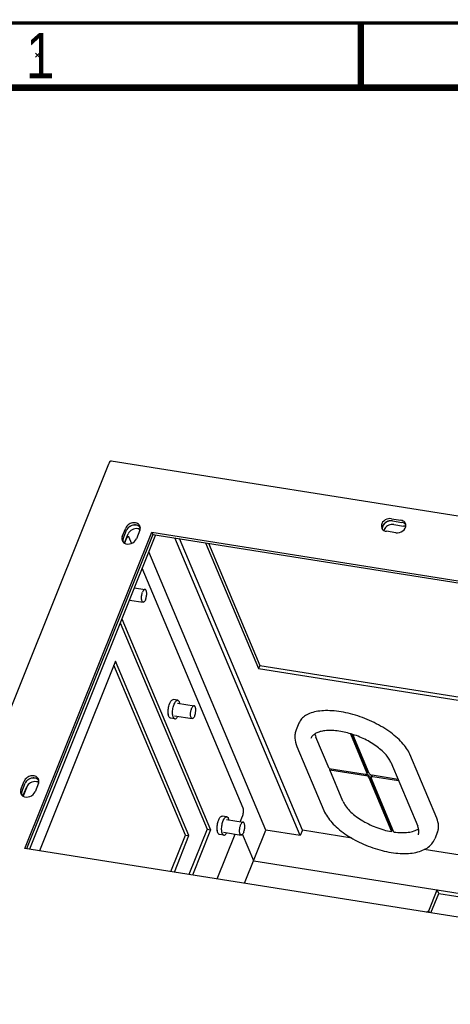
# Model space of a CAD drawing. Header units: millimetres. Extents: x -1 to 421, y -1 to 298.
# Tile 14 of 26: x 39 to 72, y 216 to 292. Entities that reach past the tile are written whole.
import ezdxf

# ---------------------------------------------------------------- set-up
doc = ezdxf.new("R2010")
doc.units = ezdxf.units.MM
doc.header["$LTSCALE"] = 23.1
doc.layers.get('0').update_dxf_attribs({"linetype": 'CONTINUOUS'})
doc.layers.add('002___PRT_ALL_AXES', color=7, linetype='CONTINUOUS')
doc.layers.add('ROUNDS', color=7, linetype='CONTINUOUS')
doc.styles.add('TEXTSTYLE_2', font='txt', dxfattribs={"width": 0.85})

msp = doc.modelspace()

# ---------------------------------------------------------------- linework, layer by layer
at = {"color": 7, "linetype": 'CONTINUOUS'}
for p, q in [((40.1562, 289.6562), (39.8438, 289.3438)), ((40.1562, 289.3438), (39.8438, 289.6562)), ((46.7388, 251.8779), (47.0001, 252.5294)), ((47.894, 252.7985), (47.8509, 252.9008)), ((48.8236, 252.6595), (48.8947, 252.4909)), ((67.5344, 253.2544), (68.2664, 253.1382)), ((49.112, 252.4564), (39.3716, 228.1754)), ((46.8549, 252.1367), (46.726, 251.8155)), ((47.0123, 252.307), (46.917, 252.3221)), ((47.2633, 251.8035), (47.0803, 252.2377)), ((48.8947, 252.4909), (131.1126, 239.4411)), ((60.305, 229.2261), (50.6147, 252.2179)), ((52.9866, 251.8414), (57.0808, 242.1272)), ((57.6516, 229.6473), (48.5884, 251.1511)), ((55.8916, 231.3316), (48.0763, 249.8746)), ((46.5083, 245.966), (53.3762, 229.6709)), ((46.0172, 242.7092), (40.1381, 228.0538)), ((51.7019, 229.2214), (46.0172, 242.7092)), ((57.1788, 242.3715), (57.0808, 242.1272)), ((57.0808, 242.1272), (92.7651, 236.4633)), ((50.8359, 239.6719), (50.4882, 239.7271)), ((50.6101, 238.2497), (50.2625, 238.3049)), ((60.194, 237.9096), (59.9817, 237.3804)), ((62.5284, 234.4112), (61.5099, 236.8278)), ((70.8488, 230.5576), (68.7644, 235.5031)), ((62.5758, 234.2988), (62.6153, 234.3974)), ((63.5943, 231.8822), (62.5758, 234.2988)), ((39.1979, 233.0493), (38.8863, 232.2725)), ((38.899, 232.3349), (39.1604, 232.9863)), ((54.6257, 230.6801), (54.278, 230.7353)), ((55.6599, 230.2932), (55.8557, 230.7811)), ((53.1017, 229.7145), (53.3762, 229.6709)), ((50.5693, 226.3981), (51.7019, 229.2214)), ((51.4274, 229.2649), (51.7019, 229.2214)), ((53.3762, 229.6709), (51.9739, 226.1752)), ((53.8863, 225.8717), (55.2781, 229.3413)), ((54.3999, 229.2579), (54.0522, 229.3131)), ((56.7043, 227.2858), (55.8434, 229.3283)), ((56.0022, 225.5358), (57.6516, 229.6473)), ((60.305, 229.2261), (57.6516, 229.6473)), ((60.4683, 229.6333), (60.305, 229.2261)), ((64.2836, 229.0277), (60.4683, 229.6333)), ((67.3611, 229.5284), (67.4068, 229.6424)), ((70.9098, 229.5016), (70.6975, 228.9723)), ((77.0933, 226.9945), (69.8686, 228.1412)), ((56.7043, 227.2858), (122.0743, 216.9102)), ((70.2332, 223.4062), (70.8865, 225.0348)), ((71.0049, 224.7538), (70.8865, 225.0348)), ((70.048, 223.3065), (70.2332, 223.4062)), ((70.2915, 223.2678), (70.2332, 223.4062))]:
    msp.add_line(p, q, dxfattribs=at)
at = {"color": 3, "linetype": 'CONTINUOUS'}
for p, q in [((22.271, 200.055), (45.4963, 257.9513)), ((45.6931, 258.1642), (138.2893, 243.4672)), ((67.3449, 253.704), (68.0769, 253.5878)), ((67.4159, 253.5354), (68.1479, 253.4192)), ((39.0239, 228.2306), (48.8236, 252.6595)), ((46.5493, 252.3275), (46.8106, 252.979)), ((46.6204, 252.1589), (46.8817, 252.8104)), ((47.9086, 252.8047), (47.6473, 252.1532)), ((48.8236, 252.6595), (131.172, 239.589)), ((67.6849, 252.6107), (66.9529, 252.7268)), ((48.8947, 252.4909), (39.1543, 228.2099)), ((60.4683, 229.6333), (50.9736, 252.1609)), ((53.2019, 251.8072), (57.1788, 242.3715)), ((46.3834, 245.6546), (53.1017, 229.7145)), ((51.4274, 229.2649), (45.8923, 242.3978)), ((57.1788, 242.3715), (92.6478, 236.7418)), ((38.7096, 232.7845), (38.9709, 233.4359)), ((38.7806, 232.6159), (39.0419, 233.2673)), ((40.0689, 233.2616), (39.8075, 232.6102)), ((53.1017, 229.7145), (51.6994, 226.2188)), ((50.2948, 226.4417), (51.4274, 229.2649)), ((121.3723, 215.1602), (39.0239, 228.2306)), ((70.4018, 223.2503), (71.0049, 224.7538)), ((71.0049, 224.7538), (121.9754, 216.6637))]:
    msp.add_line(p, q, dxfattribs=at)
at = {"color": 2, "linetype": 'CONTINUOUS', "const_width": 0.25}
msp.add_lwpolyline([(415, 292), (15, 292)], dxfattribs=at)
at = {"color": 7, "linetype": 'CONTINUOUS', "const_width": 0.5}
for points in [[(64.9825, 292), (64.9825, 287)], [(410, 287), (20, 287)]]:
    msp.add_lwpolyline(points, dxfattribs=at)
at = {"color": 3, "linetype": 'CONTINUOUS'}
for centre, radius, start, end in [((67.2657, 252.8676), 0.6542, 133.940756, 141.568703), ((67.3266, 252.7934), 0.7504, 116.50034, 123.091536), ((67.3285, 252.7894), 0.7549, 105.065813, 116.494649), ((67.3228, 252.8107), 0.7328, 99.423956, 105.067317), ((68.0983, 252.9529), 0.4654, 59.543147, 61.011879), ((68.1076, 252.968), 0.4477, 51.744048, 59.581029), ((68.0786, 253.1833), 0.3851, 8.203906, 22.813231), ((47.4841, 252.5363), 0.665, 133.030663, 138.555977), ((47.539, 252.4663), 0.7543, 115.47559, 121.163277), ((47.5388, 252.4667), 0.7539, 104.006317, 115.479335), ((47.5336, 252.4872), 0.7327, 98.818641, 103.993891), ((47.5718, 252.7366), 0.4757, 60.348477, 63.137375), ((47.5823, 252.7545), 0.4549, 53.268146, 60.378392), ((47.5646, 252.9782), 0.3776, 22.911755, 31.531123), ((47.5591, 252.9764), 0.3834, 8.163747, 22.839379), ((47.5506, 252.9752), 0.3919, 3.375056, 8.161251), ((66.9468, 253.1303), 0.3807, 202.920435, 216.206501), ((68.0709, 253.1822), 0.3929, 3.427693, 8.202134), ((46.8934, 252.154), 0.3776, 202.911755, 211.531123), ((46.8979, 252.1569), 0.383, 211.549143, 216.258702), ((46.9846, 251.9892), 0.3982, 181.089335, 188.796637), ((39.6992, 232.9233), 0.7543, 115.47559, 121.163277), ((39.6991, 232.9236), 0.7539, 104.006317, 115.479335), ((39.6938, 232.9441), 0.7327, 98.818641, 103.993891), ((39.732, 233.1935), 0.4757, 60.348477, 63.137375), ((39.7425, 233.2115), 0.4549, 53.268146, 60.378392), ((39.7248, 233.4352), 0.3776, 22.911755, 31.531123), ((39.7193, 233.4334), 0.3834, 8.163747, 22.839379), ((39.6444, 232.9933), 0.665, 133.030663, 138.555977), ((39.7108, 233.4322), 0.3919, 3.375056, 8.161251), ((39.0536, 232.6109), 0.3776, 202.911755, 211.531123), ((39.0581, 232.6138), 0.383, 211.549143, 216.258702), ((39.1448, 232.4462), 0.3982, 181.089335, 188.796637)]:
    msp.add_arc(centre, radius, start, end, dxfattribs=at)
at = {"color": 7, "linetype": 'CONTINUOUS'}
for centre, radius, start, end in [((68.1389, 253.0042), 0.3997, 36.265003, 45.612527), ((47.6897, 252.4546), 0.4769, 60.907473, 63.135349), ((47.1921, 251.6958), 0.4885, 158.104933, 165.74218), ((51.145, 238.7478), 1.0589, 186.58251, 187.849308), ((51.4763, 238.6904), 1.0423, 187.091217, 187.854943), ((39.8499, 232.9115), 0.4769, 60.907473, 63.135349), ((39.3523, 232.1527), 0.4885, 158.104933, 165.74218), ((54.9345, 229.7559), 1.0586, 186.58347, 187.858781), ((55.2661, 229.6985), 1.0423, 187.091217, 187.854943), ((68.3839, 235.2023), 5.6451, 260.03262, 260.885245)]:
    msp.add_arc(centre, radius, start, end, dxfattribs=at)
at = {"color": 3, "linetype": 'CONTINUOUS'}
for points, knots in [([(45.693, 258.1642), (45.656, 258.17), (45.5591, 258.1), (45.5198, 258.01), (45.4963, 257.9513)], [0, 0, 0, 0, 0.3728503, 1, 1, 1, 1]), ([(47.8864, 253.1757), (47.836, 253.2578), (47.6544, 253.39), (47.3188, 253.4004), (47.0028, 253.2629), (46.8512, 253.0799), (46.8106, 252.979)], [0, 0, 0, 0, 0.2235704, 0.4781435, 0.7475361, 1, 1, 1, 1]), ([(67.1199, 253.7001), (66.946, 253.6684), (66.6954, 253.5226), (66.5521, 253.2132), (66.5676, 253.0498), (66.5962, 252.982)], [0, 0, 0, 0, 0.53412, 0.7778324, 1, 1, 1, 1]), ([(68.4336, 253.3326), (68.4024, 253.4064), (68.3236, 253.4943), (68.2262, 253.5431), (68.1995, 253.554)], [0, 0, 0, 0, 0.7353137, 1, 1, 1, 1]), ([(46.9856, 252.9765), (46.9744, 252.9639), (46.9331, 252.9131), (46.8998, 252.8555), (46.8817, 252.8104)], [0, 0, 0, 0, 0.2579457, 1, 1, 1, 1]), ([(47.7867, 253.161), (47.7604, 253.1743), (47.6445, 253.2203), (47.5147, 253.2257), (47.4212, 253.2113)], [0, 0, 0, 0, 0.2382439, 1, 1, 1, 1]), ([(67.6849, 252.6107), (67.8701, 252.5813), (68.2546, 252.6781), (68.4732, 253.0367), (68.4631, 253.2057)], [0, 0, 0, 0, 0.5255384, 1, 1, 1, 1]), ([(46.7071, 251.8223), (46.8586, 251.7286), (47.271, 251.7187), (47.5793, 251.9836), (47.6473, 252.1532)], [0, 0, 0, 0, 0.4936001, 1, 1, 1, 1]), ([(40.0467, 233.6326), (39.9963, 233.7147), (39.8146, 233.847), (39.479, 233.8573), (39.1631, 233.7198), (39.0114, 233.5369), (38.9709, 233.4359)], [0, 0, 0, 0, 0.2235704, 0.4781435, 0.7475361, 1, 1, 1, 1]), ([(39.947, 233.6179), (39.9206, 233.6313), (39.8048, 233.6773), (39.6749, 233.6827), (39.5815, 233.6682)], [0, 0, 0, 0, 0.2382439, 1, 1, 1, 1]), ([(39.1459, 233.4335), (39.1347, 233.4208), (39.0933, 233.37), (39.06, 233.3124), (39.0419, 233.2673)], [0, 0, 0, 0, 0.2579457, 1, 1, 1, 1]), ([(38.8674, 232.2793), (39.0189, 232.1855), (39.4312, 232.1756), (39.7395, 232.4406), (39.8075, 232.6102)], [0, 0, 0, 0, 0.4936001, 1, 1, 1, 1])]:
    msp.add_open_spline(points, degree=3, knots=knots, dxfattribs=at)
at = {"color": 7, "linetype": 'CONTINUOUS'}
for points, knots in [([(67.4159, 253.5354), (67.2668, 253.5591), (66.9536, 253.4984), (66.7253, 253.2695), (66.671, 253.134)], [0, 0, 0, 0, 0.5083087, 1, 1, 1, 1]), ([(47.7451, 252.9308), (47.596, 252.9545), (47.2828, 252.8937), (47.0545, 252.6649), (47.0001, 252.5294)], [0, 0, 0, 0, 0.5083144, 1, 1, 1, 1]), ([(67.5344, 253.2544), (67.4017, 253.2755), (67.1215, 253.2305), (66.9019, 253.0498), (66.8318, 252.9365)], [0, 0, 0, 0, 0.5020526, 1, 1, 1, 1]), ([(47.0123, 252.307), (46.9827, 252.3117), (46.9051, 252.2556), (46.8737, 252.1836), (46.8549, 252.1367)], [0, 0, 0, 0, 0.3728513, 1, 1, 1, 1]), ([(47.0803, 252.2377), (47.0763, 252.2471), (47.0622, 252.2764), (47.0348, 252.3034), (47.0123, 252.307)], [0, 0, 0, 0, 0.3114719, 1, 1, 1, 1]), ([(50.2477, 239.5153), (50.2648, 239.5486), (50.3162, 239.6389), (50.417, 239.7383), (50.4881, 239.7271)], [0, 0, 0, 0, 0.3426408, 1, 1, 1, 1]), ([(50.6251, 239.5134), (50.6305, 239.5222), (50.651, 239.5543), (50.6743, 239.5848), (50.6934, 239.6049)], [0, 0, 0, 0, 0.2711922, 1, 1, 1, 1]), ([(50.6934, 239.6049), (50.7046, 239.6167), (50.7429, 239.653), (50.7991, 239.6777), (50.8358, 239.6719)], [0, 0, 0, 0, 0.3056415, 1, 1, 1, 1]), ([(50.8358, 239.6719), (50.8481, 239.67), (50.9058, 239.649), (50.9398, 239.5908), (50.9582, 239.5471)], [0, 0, 0, 0, 0.2081079, 1, 1, 1, 1]), ([(50.0931, 238.6264), (50.0802, 238.738), (50.0857, 238.9717), (50.1313, 239.2002), (50.1669, 239.314)], [0, 0, 0, 0, 0.485298, 1, 1, 1, 1]), ([(50.1669, 239.314), (50.1727, 239.3323), (50.1955, 239.4009), (50.2234, 239.468), (50.2477, 239.5153)], [0, 0, 0, 0, 0.2653554, 1, 1, 1, 1]), ([(50.4333, 238.7729), (50.437, 238.8964), (50.4694, 239.1322), (50.5437, 239.3596), (50.5954, 239.4601)], [0, 0, 0, 0, 0.5222791, 1, 1, 1, 1]), ([(50.9927, 239.4307), (50.9905, 239.4415), (50.9817, 239.481), (50.9697, 239.5199), (50.9582, 239.5471)], [0, 0, 0, 0, 0.270865, 1, 1, 1, 1]), ([(68.7644, 235.5031), (68.6983, 235.66), (68.5186, 235.9789), (68.1554, 236.4308), (67.6915, 236.8755), (66.9357, 237.4572), (65.8352, 238.0789), (64.6347, 238.5271), (63.6503, 238.7606), (62.9435, 238.8622), (62.2803, 238.8894), (61.6783, 238.8414), (61.1534, 238.719), (60.7185, 238.5235), (60.386, 238.2562), (60.2413, 238.0273), (60.1941, 237.9097)], [0, 0, 0, 0, 0.0508443, 0.1084913, 0.1725876, 0.2422395, 0.3928082, 0.5479817, 0.6231569, 0.6945632, 0.7608428, 0.8209533, 0.8743154, 0.9210275, 0.9621585, 1, 1, 1, 1]), ([(50.1401, 238.4297), (50.135, 238.442), (50.1143, 238.4981), (50.1024, 238.5571), (50.096, 238.6031)], [0, 0, 0, 0, 0.2222625, 1, 1, 1, 1]), ([(50.2626, 238.3049), (50.2502, 238.3069), (50.1925, 238.3279), (50.1585, 238.386), (50.1401, 238.4297)], [0, 0, 0, 0, 0.208108, 1, 1, 1, 1]), ([(50.4419, 238.5617), (50.4399, 238.5782), (50.4328, 238.6484), (50.4316, 238.7191), (50.4333, 238.7729)], [0, 0, 0, 0, 0.2360497, 1, 1, 1, 1]), ([(50.4878, 238.3745), (50.4827, 238.3868), (50.462, 238.4429), (50.4501, 238.5019), (50.4437, 238.548)], [0, 0, 0, 0, 0.2222633, 1, 1, 1, 1]), ([(50.4878, 238.3745), (50.495, 238.3575), (50.5204, 238.3049), (50.5697, 238.2561), (50.6103, 238.2497)], [0, 0, 0, 0, 0.3107689, 1, 1, 1, 1]), ([(50.6103, 238.2497), (50.6285, 238.2469), (50.684, 238.2544), (50.7654, 238.3214), (50.8115, 238.3906), (50.835, 238.4324)], [0, 0, 0, 0, 0.1818972, 0.527174, 1, 1, 1, 1]), ([(61.4302, 237.0807), (61.4344, 237.0599), (61.4545, 236.9737), (61.4838, 236.8897), (61.5099, 236.8278)], [0, 0, 0, 0, 0.2403257, 1, 1, 1, 1]), ([(39.9054, 233.3877), (39.7562, 233.4114), (39.443, 233.3507), (39.2148, 233.1219), (39.1604, 232.9863)], [0, 0, 0, 0, 0.5083144, 1, 1, 1, 1]), ([(55.8557, 230.7811), (55.8933, 230.8748), (55.9291, 231.0586), (55.9247, 231.253), (55.8916, 231.3316)], [0, 0, 0, 0, 0.5421735, 1, 1, 1, 1]), ([(63.5943, 231.8822), (63.6492, 231.7519), (63.8043, 231.487), (64.1224, 231.1166), (64.5312, 230.7563), (65.1925, 230.297), (66.1326, 229.8357), (66.9479, 229.601), (67.3611, 229.5284)], [0, 0, 0, 0, 0.0925779, 0.1991302, 0.3185294, 0.4483391, 0.7253355, 1, 1, 1, 1]), ([(53.9567, 230.3221), (53.9625, 230.3404), (53.9853, 230.4091), (54.0132, 230.4762), (54.0375, 230.5235)], [0, 0, 0, 0, 0.265361, 1, 1, 1, 1]), ([(54.0375, 230.5235), (54.0546, 230.5568), (54.1061, 230.647), (54.2068, 230.7465), (54.2779, 230.7353)], [0, 0, 0, 0, 0.3426443, 1, 1, 1, 1]), ([(54.2231, 229.781), (54.2268, 229.9046), (54.2592, 230.1403), (54.3335, 230.3677), (54.3852, 230.4682)], [0, 0, 0, 0, 0.5222791, 1, 1, 1, 1]), ([(54.4149, 230.5215), (54.4203, 230.5303), (54.4408, 230.5624), (54.4641, 230.5929), (54.4832, 230.613)], [0, 0, 0, 0, 0.2711922, 1, 1, 1, 1]), ([(54.4832, 230.613), (54.4944, 230.6249), (54.5327, 230.6612), (54.5889, 230.6859), (54.6256, 230.6801)], [0, 0, 0, 0, 0.3056415, 1, 1, 1, 1]), ([(54.6256, 230.6801), (54.6379, 230.6781), (54.6956, 230.6571), (54.7296, 230.599), (54.748, 230.5553)], [0, 0, 0, 0, 0.2081079, 1, 1, 1, 1]), ([(54.7825, 230.4388), (54.7803, 230.4496), (54.7715, 230.4891), (54.7595, 230.5281), (54.748, 230.5553)], [0, 0, 0, 0, 0.270865, 1, 1, 1, 1]), ([(70.9098, 229.5016), (70.9407, 229.5785), (70.9852, 229.7433), (70.9994, 230.106), (70.9232, 230.3809), (70.8488, 230.5576)], [0, 0, 0, 0, 0.2297097, 0.4684684, 1, 1, 1, 1]), ([(53.8829, 229.6345), (53.87, 229.7462), (53.8755, 229.9798), (53.9211, 230.2083), (53.9567, 230.3221)], [0, 0, 0, 0, 0.4852859, 1, 1, 1, 1]), ([(54.2317, 229.5699), (54.2297, 229.5864), (54.2226, 229.6565), (54.2214, 229.7272), (54.2231, 229.781)], [0, 0, 0, 0, 0.2360497, 1, 1, 1, 1]), ([(67.5441, 229.4994), (67.7363, 229.4722), (68.1046, 229.44), (68.6272, 229.4636), (69.0768, 229.5604), (69.3366, 229.6825), (69.4438, 229.7569)], [0, 0, 0, 0, 0.2978619, 0.5658596, 0.7998176, 1, 1, 1, 1]), ([(53.9299, 229.4379), (53.9248, 229.4501), (53.9042, 229.5062), (53.8922, 229.5651), (53.8858, 229.6111)], [0, 0, 0, 0, 0.2222817, 1, 1, 1, 1]), ([(54.0523, 229.3131), (54.04, 229.315), (53.9823, 229.336), (53.9483, 229.3942), (53.9299, 229.4379)], [0, 0, 0, 0, 0.2081039, 1, 1, 1, 1]), ([(54.2776, 229.3827), (54.2725, 229.3949), (54.2518, 229.4511), (54.2399, 229.5101), (54.2335, 229.5561)], [0, 0, 0, 0, 0.2222633, 1, 1, 1, 1]), ([(54.2776, 229.3827), (54.2848, 229.3656), (54.3102, 229.313), (54.3595, 229.2642), (54.4001, 229.2579)], [0, 0, 0, 0, 0.3107689, 1, 1, 1, 1]), ([(54.4001, 229.2579), (54.4183, 229.255), (54.4738, 229.2625), (54.5552, 229.3296), (54.6013, 229.3987), (54.6248, 229.4405)], [0, 0, 0, 0, 0.1818972, 0.527174, 1, 1, 1, 1])]:
    msp.add_open_spline(points, degree=3, knots=knots, dxfattribs=at)
at = {"color": 3, "linetype": 'CONTINUOUS'}
for points in [[(66.9169, 253.4221), (66.8794, 253.3977), (66.8439, 253.3697), (66.8117, 253.3386)], [(67.3449, 253.704), (67.2708, 253.7157), (67.1937, 253.7136), (67.1199, 253.7001)], [(67.4159, 253.5354), (67.3458, 253.5465), (67.2729, 253.5452), (67.2028, 253.5336)], [(68.1995, 253.554), (68.1602, 253.5699), (68.1187, 253.5812), (68.0769, 253.5878)], [(68.3239, 253.3599), (68.2697, 253.3899), (68.2091, 253.4095), (68.1479, 253.4192)], [(68.453, 253.2514), (68.4332, 253.2766), (68.41, 253.2996), (68.3848, 253.3195)], [(47.1486, 253.1118), (47.1064, 253.0862), (47.0664, 253.0562), (47.0303, 253.0225)], [(47.9376, 253.0363), (47.9142, 253.0677), (47.8857, 253.0957), (47.8544, 253.1191)], [(47.9086, 252.8047), (47.933, 252.8655), (47.9457, 252.9329), (47.9418, 252.9983)], [(66.6376, 252.9859), (66.6362, 252.9594), (66.6374, 252.9327), (66.6413, 252.9064)], [(66.6575, 253.0959), (66.6464, 253.0603), (66.6395, 253.0231), (66.6376, 252.9859)], [(66.6396, 252.9054), (66.6712, 252.8624), (66.7123, 252.8254), (66.7577, 252.7974)], [(66.6878, 253.1715), (66.6757, 253.1471), (66.6655, 253.1218), (66.6575, 253.0959)], [(66.7532, 253.2742), (66.728, 253.2424), (66.7058, 253.2079), (66.6878, 253.1715)], [(66.7577, 252.7974), (66.8166, 252.761), (66.8846, 252.7377), (66.9529, 252.7268)], [(46.5493, 252.3275), (46.5249, 252.2668), (46.5122, 252.1993), (46.5161, 252.1339)], [(46.5161, 252.1339), (46.5187, 252.0906), (46.5287, 252.047), (46.5456, 252.007)], [(46.6204, 252.1589), (46.598, 252.1031), (46.5854, 252.0418), (46.5865, 251.9816)], [(46.5891, 251.9304), (46.6206, 251.8874), (46.6618, 251.8504), (46.7071, 251.8223)], [(39.3089, 233.5687), (39.2666, 233.5431), (39.2267, 233.5132), (39.1906, 233.4794)], [(40.0979, 233.4933), (40.0744, 233.5246), (40.0459, 233.5526), (40.0146, 233.5761)], [(38.7096, 232.7845), (38.6852, 232.7237), (38.6725, 232.6562), (38.6763, 232.5909)], [(40.0689, 233.2616), (40.0932, 233.3224), (40.1059, 233.3899), (40.1021, 233.4552)], [(38.6763, 232.5909), (38.6789, 232.5475), (38.6889, 232.5039), (38.7058, 232.4639)], [(38.7806, 232.6159), (38.7582, 232.56), (38.7456, 232.4987), (38.7468, 232.4386)], [(38.7493, 232.3873), (38.7809, 232.3443), (38.822, 232.3074), (38.8674, 232.2793)]]:
    msp.add_open_spline(points, degree=3, dxfattribs=at)
at = {"color": 7, "linetype": 'CONTINUOUS'}
for points in [[(68.3431, 253.3487), (68.3368, 253.3526), (68.3304, 253.3563), (68.3239, 253.3599)], [(68.4185, 253.2898), (68.3957, 253.3121), (68.3702, 253.3319), (68.3431, 253.3487)], [(46.9281, 252.9001), (46.91, 252.8717), (46.8942, 252.8416), (46.8817, 252.8104)], [(46.9985, 252.9907), (46.9724, 252.9627), (46.9486, 252.9324), (46.9281, 252.9001)], [(47.6267, 253.2118), (47.4074, 253.2466), (47.1501, 253.1529), (46.9985, 252.9907)], [(47.8219, 253.1413), (47.763, 253.1777), (47.695, 253.201), (47.6267, 253.2118)], [(47.9052, 252.88), (47.8552, 252.9053), (47.8004, 252.922), (47.7451, 252.9308)], [(47.9399, 253.0332), (47.9084, 253.0762), (47.8672, 253.1132), (47.8219, 253.1413)], [(66.671, 253.134), (66.6466, 253.0732), (66.6338, 253.0057), (66.6377, 252.9403)], [(66.8318, 252.9365), (66.8041, 252.8918), (66.7824, 252.8427), (66.7694, 252.7918)], [(68.4415, 253.0794), (68.3876, 253.1091), (68.3272, 253.1286), (68.2664, 253.1382)], [(46.6204, 252.1589), (46.596, 252.0982), (46.5833, 252.0307), (46.5872, 251.9653)], [(50.5954, 239.4601), (50.6047, 239.4782), (50.6145, 239.496), (50.6251, 239.5134)], [(39.7869, 233.6687), (39.5677, 233.7035), (39.3103, 233.6098), (39.1587, 233.4476)], [(39.9821, 233.5982), (39.9233, 233.6346), (39.8552, 233.6579), (39.7869, 233.6687)], [(40.1002, 233.4901), (40.0686, 233.5332), (40.0275, 233.5701), (39.9821, 233.5982)], [(39.0883, 233.357), (39.0702, 233.3286), (39.0545, 233.2985), (39.0419, 233.2673)], [(39.1587, 233.4476), (39.1326, 233.4197), (39.1088, 233.3893), (39.0883, 233.357)], [(40.0654, 233.3369), (40.0155, 233.3622), (39.9606, 233.379), (39.9054, 233.3877)], [(38.7806, 232.6159), (38.7562, 232.5551), (38.7435, 232.4876), (38.7474, 232.4223)], [(54.3852, 230.4682), (54.3945, 230.4863), (54.4043, 230.5041), (54.4149, 230.5215)]]:
    msp.add_open_spline(points, degree=3, dxfattribs=at)
at = {"layer": '002___PRT_ALL_AXES', "color": 7, "linetype": 'CONTINUOUS'}
for p, q in [((47.474, 248.3731), (48.3109, 248.2403)), ((47.0921, 247.4212), (48.1541, 247.2527)), ((50.8015, 239.4546), (52.1007, 239.2484)), ((50.5714, 238.4786), (51.9439, 238.2608)), ((54.5913, 230.4628), (55.8905, 230.2566)), ((54.3612, 229.4868), (55.7337, 229.2689))]:
    msp.add_line(p, q, dxfattribs=at)
for points, knots in [([(48.1541, 247.2527), (48.1458, 247.254), (48.1288, 247.26), (48.1064, 247.2777), (48.0866, 247.3033), (48.0622, 247.3504), (48.0411, 247.4271), (48.0295, 247.5344), (48.031, 247.656), (48.0457, 247.7839), (48.0727, 247.9092), (48.0989, 247.9896), (48.1141, 248.0275)], [0, 0, 0, 0, 0.0303983, 0.0637422, 0.1021396, 0.1467093, 0.255192, 0.3872644, 0.5365887, 0.694724, 0.8522956, 1, 1, 1, 1]), ([(48.3108, 248.2403), (48.3028, 248.2416), (48.2854, 248.2412), (48.2594, 248.2321), (48.2334, 248.215), (48.1967, 248.18), (48.154, 248.1174), (48.127, 248.0598), (48.1141, 248.0275)], [0, 0, 0, 0, 0.0795349, 0.1663681, 0.2658067, 0.3807714, 0.6598807, 1, 1, 1, 1]), ([(48.3509, 247.4655), (48.3661, 247.5033), (48.3923, 247.5837), (48.4193, 247.7091), (48.434, 247.8369), (48.4355, 247.9586), (48.4238, 248.0659), (48.4028, 248.1425), (48.3784, 248.1897), (48.3586, 248.2153), (48.3361, 248.233), (48.3191, 248.239), (48.3108, 248.2403)], [0, 0, 0, 0, 0.1477044, 0.305276, 0.4634113, 0.6127356, 0.744808, 0.8532907, 0.8978604, 0.9362578, 0.9696017, 1, 1, 1, 1]), ([(48.3509, 247.4655), (48.3379, 247.4332), (48.311, 247.3756), (48.2682, 247.313), (48.2315, 247.2779), (48.2056, 247.2609), (48.1796, 247.2517), (48.1622, 247.2514), (48.1541, 247.2527)], [0, 0, 0, 0, 0.3401193, 0.6192286, 0.7341933, 0.8336319, 0.9204651, 1, 1, 1, 1]), ([(51.9439, 238.2608), (51.9356, 238.2621), (51.9186, 238.2681), (51.8962, 238.2858), (51.8764, 238.3114), (51.852, 238.3586), (51.8309, 238.4352), (51.8193, 238.5425), (51.8208, 238.6642), (51.8355, 238.792), (51.8625, 238.9173), (51.8887, 238.9977), (51.9039, 239.0356)], [0, 0, 0, 0, 0.0303983, 0.0637422, 0.1021396, 0.1467093, 0.255192, 0.3872644, 0.5365887, 0.694724, 0.8522956, 1, 1, 1, 1]), ([(52.1006, 239.2484), (52.0926, 239.2497), (52.0752, 239.2494), (52.0492, 239.2402), (52.0232, 239.2232), (51.9865, 239.1881), (51.9438, 239.1255), (51.9168, 239.0679), (51.9039, 239.0356)], [0, 0, 0, 0, 0.0795349, 0.1663681, 0.2658067, 0.3807714, 0.6598807, 1, 1, 1, 1]), ([(52.1407, 238.4736), (52.1559, 238.5115), (52.1821, 238.5919), (52.2091, 238.7172), (52.2238, 238.845), (52.2253, 238.9667), (52.2136, 239.074), (52.1926, 239.1507), (52.1682, 239.1978), (52.1484, 239.2234), (52.1259, 239.2411), (52.1089, 239.2471), (52.1006, 239.2484)], [0, 0, 0, 0, 0.1477044, 0.305276, 0.4634113, 0.6127356, 0.744808, 0.8532907, 0.8978604, 0.9362578, 0.9696017, 1, 1, 1, 1]), ([(52.1407, 238.4736), (52.1277, 238.4413), (52.1008, 238.3837), (52.058, 238.3211), (52.0213, 238.2861), (51.9954, 238.269), (51.9694, 238.2599), (51.952, 238.2595), (51.9439, 238.2608)], [0, 0, 0, 0, 0.3401193, 0.6192286, 0.7341933, 0.8336319, 0.9204651, 1, 1, 1, 1]), ([(55.7337, 229.2689), (55.7254, 229.2702), (55.7084, 229.2763), (55.686, 229.2939), (55.6662, 229.3195), (55.6418, 229.3667), (55.6207, 229.4433), (55.6091, 229.5506), (55.6106, 229.6723), (55.6253, 229.8001), (55.6523, 229.9255), (55.6785, 230.0059), (55.6937, 230.0437)], [0, 0, 0, 0, 0.0303983, 0.0637422, 0.1021396, 0.1467093, 0.255192, 0.3872644, 0.5365887, 0.694724, 0.8522956, 1, 1, 1, 1]), ([(55.8904, 230.2566), (55.8824, 230.2578), (55.865, 230.2575), (55.839, 230.2483), (55.813, 230.2313), (55.7763, 230.1963), (55.7336, 230.1336), (55.7066, 230.0761), (55.6937, 230.0437)], [0, 0, 0, 0, 0.0795349, 0.1663681, 0.2658067, 0.3807714, 0.6598807, 1, 1, 1, 1]), ([(55.9305, 229.4818), (55.9457, 229.5196), (55.9719, 229.6), (55.9989, 229.7254), (56.0136, 229.8532), (56.0151, 229.9749), (56.0034, 230.0822), (55.9824, 230.1588), (55.958, 230.206), (55.9382, 230.2316), (55.9157, 230.2492), (55.8987, 230.2553), (55.8904, 230.2566)], [0, 0, 0, 0, 0.1477044, 0.305276, 0.4634113, 0.6127356, 0.744808, 0.8532907, 0.8978604, 0.9362578, 0.9696017, 1, 1, 1, 1]), ([(55.9305, 229.4818), (55.9175, 229.4494), (55.8906, 229.3919), (55.8478, 229.3292), (55.8111, 229.2942), (55.7852, 229.2772), (55.7592, 229.268), (55.7418, 229.2677), (55.7337, 229.2689)], [0, 0, 0, 0, 0.3401193, 0.6192286, 0.7341933, 0.8336319, 0.9204651, 1, 1, 1, 1])]:
    msp.add_open_spline(points, degree=3, knots=knots, dxfattribs=at)
at = {"layer": 'ROUNDS', "color": 7, "linetype": 'CONTINUOUS'}
for p, q in [((64.1733, 237.092), (65.4547, 234.0516)), ((64.2802, 237.0609), (65.5004, 234.1656)), ((65.6377, 234.0226), (64.3679, 237.0353)), ((60.0401, 236.111), (62.1245, 231.1654)), ((62.5284, 234.4112), (65.3191, 233.9683)), ((62.5758, 234.2988), (65.3665, 233.8559)), ((67.296, 234.893), (69.3804, 229.9475)), ((65.5031, 234.1202), (65.4573, 234.0062)), ((65.5968, 233.7144), (67.3611, 229.5284)), ((65.6426, 233.8284), (67.4068, 229.6424)), ((65.8229, 233.8448), (65.7772, 233.7308)), ((67.5441, 229.4994), (65.7798, 233.6854)), ((67.8554, 233.5657), (65.8681, 233.8811)), ((67.9028, 233.4533), (65.9155, 233.7687))]:
    msp.add_line(p, q, dxfattribs=at)
for points, knots in [([(59.9817, 237.3804), (59.9426, 237.2829), (59.8865, 237.0769), (59.8672, 236.6414), (59.9539, 236.3155), (60.0401, 236.111)], [0, 0, 0, 0, 0.2423143, 0.4876143, 1, 1, 1, 1]), ([(67.296, 234.893), (67.2501, 235.0018), (67.123, 235.2261), (66.8638, 235.5474), (66.5275, 235.8689), (65.974, 236.2945), (65.1648, 236.752), (64.1175, 237.1446), (63.2241, 237.3249), (62.5553, 237.3557), (62.1214, 237.3238), (61.7512, 237.2408), (61.4558, 237.1119), (61.2412, 236.9438), (61.151, 236.8035), (61.1229, 236.7335)], [0, 0, 0, 0, 0.0491999, 0.1066524, 0.1715382, 0.2426365, 0.3971898, 0.5568268, 0.7071509, 0.7747255, 0.8353227, 0.8879364, 0.9321278, 0.9685766, 1, 1, 1, 1]), ([(65.3191, 233.9683), (65.3353, 233.9657), (65.3818, 233.9608), (65.4451, 233.9758), (65.4574, 234.0062)], [0, 0, 0, 0, 0.3330625, 1, 1, 1, 1]), ([(65.5968, 233.7144), (65.5897, 233.7314), (65.5631, 233.7652), (65.4886, 233.8207), (65.4168, 233.8479), (65.3665, 233.8559)], [0, 0, 0, 0, 0.1993907, 0.450035, 1, 1, 1, 1]), ([(65.4122, 233.9699), (65.4625, 233.9619), (65.5344, 233.9347), (65.6089, 233.8792), (65.6354, 233.8454), (65.6426, 233.8284)], [0, 0, 0, 0, 0.549965, 0.8006093, 1, 1, 1, 1]), ([(65.4574, 234.0062), (65.4587, 234.0095), (65.4628, 234.0245), (65.4593, 234.0407), (65.4547, 234.0516)], [0, 0, 0, 0, 0.2313141, 1, 1, 1, 1]), ([(65.5004, 234.1656), (65.5021, 234.1617), (65.5072, 234.1472), (65.5072, 234.1305), (65.5031, 234.1202)], [0, 0, 0, 0, 0.2797034, 1, 1, 1, 1]), ([(65.6377, 234.0226), (65.6449, 234.0055), (65.6714, 233.9718), (65.7459, 233.9163), (65.8177, 233.8891), (65.8681, 233.8811)], [0, 0, 0, 0, 0.1993907, 0.450035, 1, 1, 1, 1]), ([(65.7772, 233.7308), (65.7759, 233.7275), (65.7718, 233.7125), (65.7752, 233.6963), (65.7798, 233.6854)], [0, 0, 0, 0, 0.2313141, 1, 1, 1, 1]), ([(65.9155, 233.7687), (65.8993, 233.7713), (65.8528, 233.7762), (65.7894, 233.7612), (65.7772, 233.7308)], [0, 0, 0, 0, 0.3330625, 1, 1, 1, 1]), ([(65.8229, 233.8448), (65.8245, 233.8488), (65.8344, 233.8658), (65.8532, 233.8756), (65.8676, 233.88)], [0, 0, 0, 0, 0.2242681, 1, 1, 1, 1]), ([(62.1245, 231.1654), (62.2697, 230.8211), (62.6195, 230.3319), (63.2075, 229.7666), (63.9485, 229.1957), (65.021, 228.5916), (66.4074, 228.0802), (67.5929, 227.8536), (68.49, 227.8261), (69.0918, 227.8825), (69.6313, 228.0185), (70.0974, 228.2404), (70.4714, 228.5558), (70.6399, 228.8288), (70.6975, 228.9723)], [0, 0, 0, 0, 0.1107638, 0.1739703, 0.2418583, 0.3874185, 0.5368737, 0.6782532, 0.7428679, 0.8024066, 0.8568584, 0.9069606, 0.9541518, 1, 1, 1, 1]), ([(69.4256, 229.2935), (69.4627, 229.3857), (69.4921, 229.6153), (69.4283, 229.8338), (69.3804, 229.9475)], [0, 0, 0, 0, 0.4461369, 1, 1, 1, 1])]:
    msp.add_open_spline(points, degree=3, knots=knots, dxfattribs=at)

# ---------------------------------------------------------------- texts
at = {"color": 5, "linetype": 'CONTINUOUS', "insert": (40.2039, 291.2304), "char_height": 3.5, "width": 1.859375, "attachment_point": 2, "line_spacing_factor": 0.9, "style": 'TEXTSTYLE_2'}
msp.add_mtext('1', dxfattribs=at)

doc.saveas('drawing.dxf')
